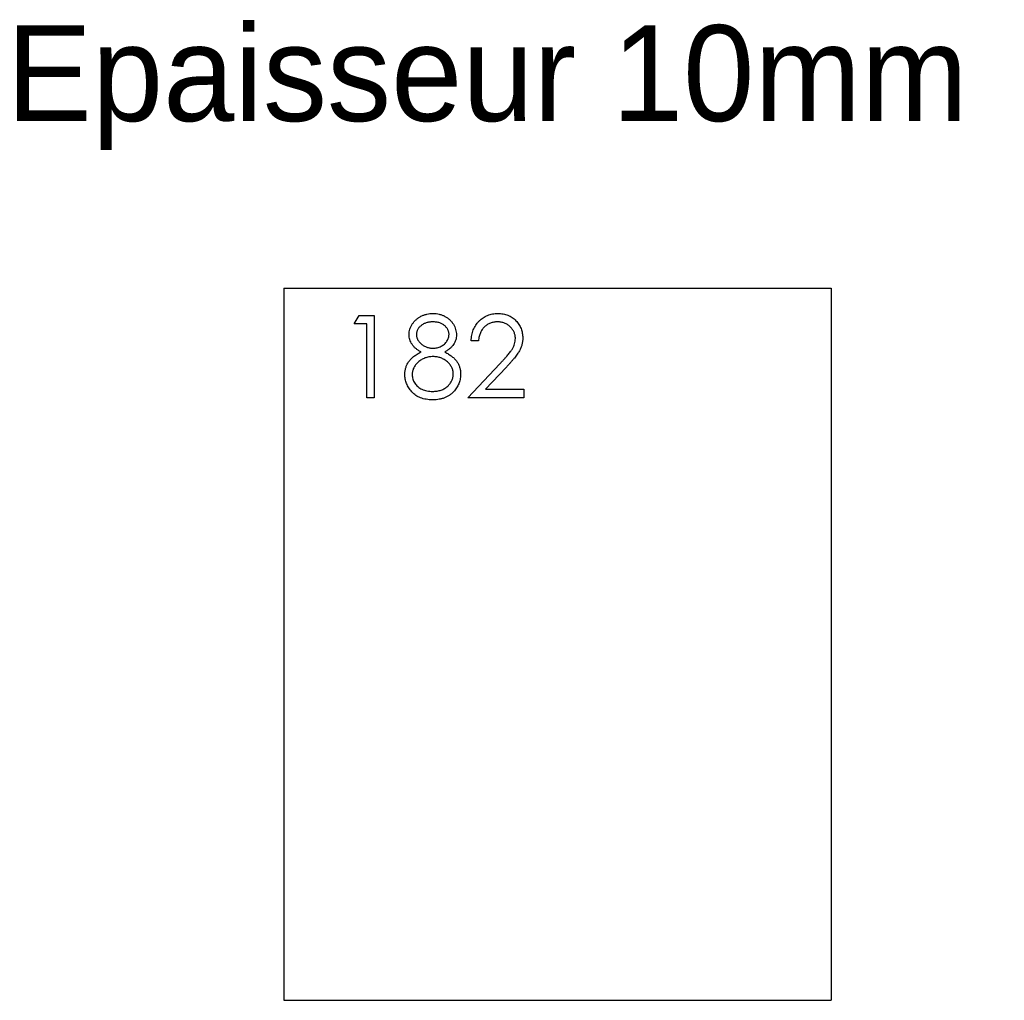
# Model space of a CAD drawing. Header units: millimetres. Extents: x 44 to 224, y 48 to 227.
import ezdxf

# ---------------------------------------------------------------- set-up
doc = ezdxf.new("R2010")
doc.units = ezdxf.units.MM

msp = doc.modelspace()

# ---------------------------------------------------------------- linework, layer by layer
at = {"color": 7, "linetype": 'Continuous', "lineweight": 25}
for p, q in [((92.53, 177.7), (92.53, 47.7)), ((92.53, 177.7), (192.53, 177.7)), ((192.53, 177.7), (192.53, 47.7)), ((92.53, 47.7), (192.53, 47.7))]:
    msp.add_line(p, q, dxfattribs=at)
at = {"color": 1, "linetype": 'Continuous', "lineweight": 25}
for p, q in [((105.41, 171.17), (106.29, 172.7)), ((106.29, 172.7), (109.07, 172.7)), ((109.07, 172.7), (109.07, 157.7)), ((107.72, 171.17), (105.41, 171.17)), ((107.72, 157.7), (107.72, 171.17)), ((128.1, 168.09), (126.76, 168.09)), ((126.18, 157.7), (132, 163.91)), ((133.15, 163.25), (129.39, 159.24)), ((129.39, 159.24), (136.37, 159.24)), ((136.37, 159.24), (136.37, 157.7)), ((109.07, 157.7), (107.72, 157.7)), ((136.37, 157.7), (126.18, 157.7))]:
    msp.add_line(p, q, dxfattribs=at)
for points, knots in [([(115.41, 169.24), (115.42, 169.4), (115.43, 169.72), (115.55, 170.2), (115.73, 170.67), (115.98, 171.13), (116.3, 171.56), (116.68, 171.95), (117.11, 172.29), (117.59, 172.57), (118.11, 172.81), (118.66, 172.97), (119.23, 173.07), (119.61, 173.08), (119.81, 173.09)], [0, 0, 0, 0, 0.074058, 0.14887, 0.226668, 0.307735, 0.391157, 0.473929, 0.557928, 0.644989, 0.733364, 0.821092, 0.909287, 1, 1, 1, 1]), ([(119.81, 173.09), (120, 173.08), (120.37, 173.07), (120.93, 172.97), (121.46, 172.8), (121.96, 172.57), (122.43, 172.28), (122.84, 171.94), (123.21, 171.55), (123.51, 171.12), (123.76, 170.66), (123.93, 170.18), (124.04, 169.69), (124.06, 169.36), (124.07, 169.2)], [0, 0, 0, 0, 0.08941, 0.176306, 0.262626, 0.349446, 0.435498, 0.518928, 0.601355, 0.684256, 0.765807, 0.844877, 0.92228, 1, 1, 1, 1]), ([(126.76, 168.09), (126.77, 168.27), (126.78, 168.62), (126.86, 169.13), (126.98, 169.62), (127.14, 170.08), (127.35, 170.52), (127.59, 170.94), (127.88, 171.33), (128.2, 171.69), (128.56, 172.02), (128.94, 172.3), (129.34, 172.54), (129.76, 172.75), (130.21, 172.9), (130.67, 173.01), (131.15, 173.08), (131.48, 173.08), (131.65, 173.09)], [0, 0, 0, 0, 0.0687908, 0.1351033, 0.1989787, 0.2619043, 0.323495, 0.3851954, 0.4469692, 0.5097648, 0.5722506, 0.6334052, 0.6932512, 0.7525832, 0.8125793, 0.8732751, 0.9355499, 1, 1, 1, 1]), ([(131.65, 173.09), (131.81, 173.08), (132.14, 173.08), (132.61, 173.01), (133.06, 172.91), (133.48, 172.77), (133.88, 172.58), (134.26, 172.35), (134.61, 172.08), (134.93, 171.76), (135.22, 171.43), (135.48, 171.07), (135.7, 170.7), (135.88, 170.32), (136.01, 169.92), (136.11, 169.5), (136.17, 169.07), (136.18, 168.78), (136.18, 168.63)], [0, 0, 0, 0, 0.069475, 0.136517, 0.200789, 0.26383, 0.325735, 0.387291, 0.449509, 0.512968, 0.576275, 0.63758, 0.697903, 0.757172, 0.816599, 0.876653, 0.93729, 1, 1, 1, 1]), ([(119.73, 171.55), (119.63, 171.55), (119.42, 171.54), (119.12, 171.51), (118.83, 171.46), (118.56, 171.38), (118.3, 171.28), (118.05, 171.17), (117.82, 171.02), (117.6, 170.86), (117.4, 170.69), (117.23, 170.5), (117.09, 170.31), (116.96, 170.11), (116.87, 169.9), (116.81, 169.68), (116.76, 169.45), (116.76, 169.3), (116.76, 169.22)], [0, 0, 0, 0, 0.075243, 0.147209, 0.216447, 0.284025, 0.350655, 0.415031, 0.47963, 0.544652, 0.608044, 0.667828, 0.725114, 0.780992, 0.835527, 0.889438, 0.944072, 1, 1, 1, 1]), ([(122.72, 169.25), (122.72, 169.32), (122.71, 169.46), (122.67, 169.67), (122.61, 169.87), (122.53, 170.08), (122.42, 170.27), (122.29, 170.46), (122.13, 170.65), (121.95, 170.83), (121.75, 171), (121.53, 171.15), (121.28, 171.27), (121.01, 171.38), (120.72, 171.45), (120.41, 171.51), (120.08, 171.54), (119.85, 171.55), (119.73, 171.55)], [0, 0, 0, 0, 0.050902, 0.101034, 0.151084, 0.203062, 0.256248, 0.310847, 0.368769, 0.430015, 0.49252, 0.556049, 0.621996, 0.690192, 0.761385, 0.836356, 0.915487, 1, 1, 1, 1]), ([(131.58, 171.55), (131.46, 171.55), (131.23, 171.54), (130.89, 171.5), (130.57, 171.43), (130.26, 171.33), (129.97, 171.2), (129.69, 171.04), (129.43, 170.86), (129.18, 170.64), (128.96, 170.41), (128.76, 170.14), (128.58, 169.86), (128.43, 169.55), (128.31, 169.22), (128.22, 168.86), (128.14, 168.48), (128.12, 168.22), (128.1, 168.09)], [0, 0, 0, 0, 0.064439, 0.126547, 0.186887, 0.245878, 0.304041, 0.362191, 0.420976, 0.48066, 0.5406, 0.600689, 0.661936, 0.724443, 0.789038, 0.856314, 0.926352, 1, 1, 1, 1]), ([(134.83, 168.51), (134.83, 168.61), (134.83, 168.81), (134.78, 169.11), (134.71, 169.39), (134.6, 169.67), (134.47, 169.93), (134.3, 170.18), (134.11, 170.43), (133.89, 170.66), (133.65, 170.86), (133.4, 171.05), (133.13, 171.2), (132.84, 171.33), (132.55, 171.43), (132.24, 171.5), (131.91, 171.54), (131.69, 171.55), (131.58, 171.55)], [0, 0, 0, 0, 0.061965, 0.122122, 0.180988, 0.239933, 0.299906, 0.359989, 0.421776, 0.486576, 0.551535, 0.615018, 0.677259, 0.73973, 0.80305, 0.866495, 0.931973, 1, 1, 1, 1]), ([(117.6, 166.06), (117.43, 166.16), (117.09, 166.34), (116.64, 166.68), (116.26, 167.04), (115.95, 167.44), (115.71, 167.87), (115.54, 168.31), (115.43, 168.77), (115.42, 169.08), (115.41, 169.24)], [0, 0, 0, 0, 0.14586, 0.282426, 0.41085, 0.535029, 0.654701, 0.770133, 0.884556, 1, 1, 1, 1]), ([(116.76, 169.22), (116.76, 169.14), (116.77, 168.99), (116.81, 168.76), (116.88, 168.53), (116.98, 168.32), (117.11, 168.1), (117.27, 167.9), (117.45, 167.7), (117.66, 167.5), (117.89, 167.33), (118.13, 167.17), (118.39, 167.04), (118.65, 166.93), (118.92, 166.85), (119.2, 166.79), (119.49, 166.75), (119.69, 166.74), (119.79, 166.74)], [0, 0, 0, 0, 0.054564, 0.107826, 0.161924, 0.21751, 0.274498, 0.334815, 0.397555, 0.464755, 0.532901, 0.600097, 0.665354, 0.731084, 0.796883, 0.863292, 0.930831, 1, 1, 1, 1]), ([(119.79, 166.74), (119.91, 166.75), (120.17, 166.75), (120.54, 166.82), (120.91, 166.93), (121.25, 167.08), (121.58, 167.27), (121.87, 167.49), (122.12, 167.75), (122.34, 168.03), (122.5, 168.33), (122.63, 168.63), (122.7, 168.94), (122.71, 169.15), (122.72, 169.25)], [0, 0, 0, 0, 0.08969, 0.178494, 0.266838, 0.356558, 0.445334, 0.530806, 0.614076, 0.697707, 0.779142, 0.855354, 0.928557, 1, 1, 1, 1]), ([(124.07, 169.2), (124.06, 169.03), (124.05, 168.71), (123.95, 168.25), (123.77, 167.81), (123.54, 167.4), (123.24, 167.02), (122.87, 166.67), (122.43, 166.34), (122.1, 166.16), (121.93, 166.06)], [0, 0, 0, 0, 0.121904, 0.239413, 0.35541, 0.472091, 0.592859, 0.718703, 0.854892, 1, 1, 1, 1]), ([(132, 163.91), (132.14, 164.06), (132.41, 164.34), (132.8, 164.76), (133.14, 165.14), (133.45, 165.5), (133.72, 165.83), (133.95, 166.12), (134.14, 166.39), (134.34, 166.7), (134.54, 167.08), (134.71, 167.54), (134.82, 168.02), (134.83, 168.35), (134.83, 168.51)], [0, 0, 0, 0, 0.110803, 0.212829, 0.306101, 0.390647, 0.466924, 0.534481, 0.593587, 0.644557, 0.7362, 0.825024, 0.911986, 1, 1, 1, 1]), ([(136.18, 168.63), (136.17, 168.42), (136.16, 168.01), (136.04, 167.4), (135.84, 166.81), (135.61, 166.33), (135.38, 165.95), (135.17, 165.64), (134.92, 165.3), (134.64, 164.93), (134.32, 164.55), (133.96, 164.13), (133.57, 163.7), (133.29, 163.4), (133.15, 163.25)], [0, 0, 0, 0, 0.098702, 0.195672, 0.292422, 0.391343, 0.444462, 0.504229, 0.570352, 0.642546, 0.722288, 0.807921, 0.90047, 1, 1, 1, 1]), ([(114.64, 161.95), (114.64, 162.05), (114.65, 162.26), (114.68, 162.57), (114.74, 162.87), (114.81, 163.16), (114.91, 163.44), (115.03, 163.72), (115.17, 163.99), (115.34, 164.25), (115.53, 164.5), (115.74, 164.75), (115.99, 164.98), (116.26, 165.21), (116.55, 165.44), (116.88, 165.65), (117.23, 165.87), (117.47, 165.99), (117.6, 166.06)], [0, 0, 0, 0, 0.0588536, 0.1163155, 0.1726748, 0.2287804, 0.2845804, 0.3402565, 0.3966298, 0.4535073, 0.5123182, 0.5726484, 0.6360219, 0.7023629, 0.7714831, 0.8441845, 0.9200698, 1, 1, 1, 1]), ([(121.93, 166.06), (122.06, 166), (122.3, 165.87), (122.64, 165.67), (122.95, 165.46), (123.24, 165.25), (123.51, 165.02), (123.74, 164.79), (123.96, 164.56), (124.14, 164.31), (124.31, 164.06), (124.45, 163.8), (124.57, 163.54), (124.66, 163.26), (124.74, 162.98), (124.8, 162.68), (124.83, 162.38), (124.83, 162.18), (124.83, 162.07)], [0, 0, 0, 0, 0.079525, 0.1551, 0.22722, 0.295911, 0.362056, 0.42552, 0.485813, 0.544495, 0.60146, 0.657841, 0.713974, 0.769468, 0.82613, 0.882885, 0.940701, 1, 1, 1, 1]), ([(119.82, 165.2), (119.69, 165.2), (119.42, 165.2), (119.04, 165.14), (118.67, 165.07), (118.32, 164.96), (117.99, 164.82), (117.67, 164.65), (117.37, 164.45), (117.09, 164.22), (116.83, 163.97), (116.61, 163.7), (116.41, 163.43), (116.26, 163.15), (116.13, 162.85), (116.05, 162.54), (116, 162.23), (115.99, 162.01), (115.99, 161.9)], [0, 0, 0, 0, 0.071269, 0.139812, 0.206497, 0.271535, 0.336082, 0.400528, 0.464984, 0.53005, 0.594423, 0.655583, 0.714849, 0.772115, 0.828999, 0.885122, 0.942079, 1, 1, 1, 1]), ([(123.49, 162.05), (123.48, 162.15), (123.48, 162.35), (123.43, 162.65), (123.34, 162.94), (123.23, 163.22), (123.07, 163.49), (122.89, 163.75), (122.66, 164.01), (122.41, 164.25), (122.14, 164.47), (121.85, 164.67), (121.55, 164.83), (121.23, 164.97), (120.89, 165.07), (120.55, 165.15), (120.19, 165.2), (119.94, 165.2), (119.82, 165.2)], [0, 0, 0, 0, 0.057339, 0.113063, 0.169181, 0.225775, 0.283826, 0.343454, 0.405907, 0.471392, 0.538003, 0.603064, 0.667602, 0.732225, 0.797005, 0.863048, 0.930357, 1, 1, 1, 1]), ([(119.72, 157.32), (119.52, 157.32), (119.12, 157.33), (118.55, 157.4), (118.02, 157.51), (117.52, 157.67), (117.07, 157.87), (116.65, 158.13), (116.27, 158.42), (115.93, 158.76), (115.63, 159.12), (115.36, 159.5), (115.14, 159.89), (114.96, 160.28), (114.82, 160.68), (114.72, 161.1), (114.65, 161.52), (114.65, 161.81), (114.64, 161.95)], [0, 0, 0, 0, 0.078556, 0.152863, 0.22356, 0.290375, 0.355403, 0.418291, 0.480389, 0.543073, 0.604924, 0.664398, 0.721943, 0.778375, 0.83383, 0.888861, 0.944089, 1, 1, 1, 1]), ([(115.99, 161.9), (115.99, 161.77), (116.01, 161.5), (116.1, 161.11), (116.25, 160.73), (116.45, 160.36), (116.71, 160.02), (117.02, 159.72), (117.37, 159.45), (117.78, 159.24), (118.22, 159.07), (118.69, 158.95), (119.2, 158.87), (119.55, 158.86), (119.73, 158.86)], [0, 0, 0, 0, 0.0748982, 0.1485963, 0.2244712, 0.3023227, 0.3819186, 0.4611487, 0.5424171, 0.6267161, 0.7145968, 0.8049029, 0.9001273, 1, 1, 1, 1]), ([(119.73, 158.86), (119.87, 158.86), (120.15, 158.87), (120.54, 158.91), (120.92, 158.99), (121.27, 159.09), (121.61, 159.22), (121.92, 159.39), (122.21, 159.58), (122.47, 159.81), (122.71, 160.05), (122.92, 160.31), (123.1, 160.57), (123.24, 160.85), (123.35, 161.13), (123.43, 161.43), (123.48, 161.73), (123.49, 161.94), (123.49, 162.05)], [0, 0, 0, 0, 0.076559, 0.149161, 0.218827, 0.285567, 0.350313, 0.414125, 0.477179, 0.540368, 0.602202, 0.662034, 0.719934, 0.775907, 0.831115, 0.886667, 0.942552, 1, 1, 1, 1]), ([(124.83, 162.07), (124.83, 161.93), (124.82, 161.64), (124.77, 161.22), (124.68, 160.81), (124.56, 160.41), (124.4, 160.03), (124.2, 159.66), (123.97, 159.3), (123.79, 159.08), (123.7, 158.97)], [0, 0, 0, 0, 0.128158, 0.253673, 0.377325, 0.499385, 0.622918, 0.745839, 0.871395, 1, 1, 1, 1]), ([(123.7, 158.97), (123.58, 158.83), (123.34, 158.57), (122.94, 158.24), (122.49, 157.95), (122.01, 157.72), (121.49, 157.54), (120.93, 157.41), (120.34, 157.34), (119.93, 157.32), (119.72, 157.32)], [0, 0, 0, 0, 0.119283, 0.237093, 0.354796, 0.474576, 0.59746, 0.724926, 0.858883, 1, 1, 1, 1])]:
    msp.add_open_spline(points, degree=3, knots=knots, dxfattribs=at)

# ---------------------------------------------------------------- texts
at = {"insert": (41.89, 225.71), "char_height": 17.5, "attachment_point": 1}
msp.add_mtext_dynamic_manual_height_columns('Epaisseur 10mm', width=326.1114, gutter_width=87.5, heights=[0], dxfattribs=at)

doc.saveas('drawing.dxf')
